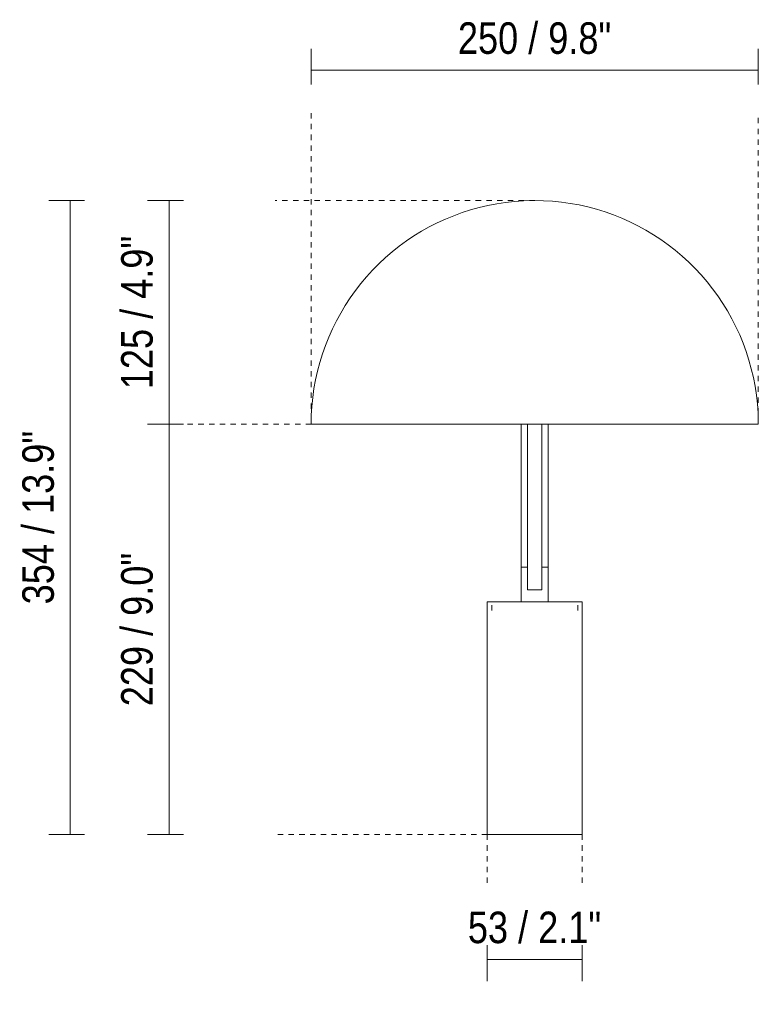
# Model space of a CAD drawing. Header units: millimetres. Extents: x -6855 to -2684, y -1286 to 7086.
# Tile 1 of 3: x -6855 to -6443, y 137 to 687. Entities that reach past the tile are written whole.
import ezdxf

# ---------------------------------------------------------------- set-up
doc = ezdxf.new("R2010")
doc.units = ezdxf.units.MM
doc.linetypes.add('Dash', pattern=[6, 3, -3])
for name, color, linetype, lineweight in [('Cotas', 7, 'Continuous', 9), ('Cotas-8', 7, 'Continuous', 9), ('Luminarias', 7, 'Continuous', 20)]:
    doc.layers.add(name, color=color, linetype=linetype, lineweight=lineweight)
doc.layers.add('Lighthing Fixture Dim Grey Dash', color=7, linetype='Dash', lineweight=9, true_color=0xd2d2d2)
doc.styles.add('Arial Narrow', font='ARIALN.TTF', dxfattribs={"height": 17.6})
doc.dimstyles.new('FARO_-_2_2mm_Arial_Narrow_mm_Inch_Left', dxfattribs={"dimscale": 304.8, "dimtxt": 18.012385, "dimasz": 0, "dimexe": 0.03937, "dimexo": 0.0625, "dimgap": 0.013123, "dimtad": 1, "dimdec": 0, "dimzin": 0, "dimdsep": 46, "dimtxsty": 'Arial Narrow', "dimblk1": 'NONE', "dimblk2": 'NONE', "dimsah": 1, "dimcen": 0.09, "dimadec": 0, "dimazin": 0, "dimtfac": 1, "dimtdec": 4, "dimtix": 1, "dimtmove": 0, "dimatfit": 3, "dimfxl": 0.026247, "dimfxlon": 1, "dimtvp": 1, "dimtolj": 1, "dimtzin": 0, "dimarcsym": 2})

# ---------------------------------------------------------------- blocks, each defined once
blk = doc.blocks.new('20042-122 - 20040-122 DOMINICA XL Beige wall lamp-560309-Alzado_PDF')
at = {"layer": 'Luminarias'}
for p, q in [((-6442.61, 461.22), (-6692.41, 461.22)), ((-6571.51, 461.22), (-6571.51, 368.86)), ((-6563.51, 368.86), (-6563.51, 461.22)), ((-6575.01, 381.51), (-6575.01, 362.14)), ((-6574.9, 381.51), (-6575.01, 381.51)), ((-6560.01, 381.51), (-6560.13, 381.51)), ((-6560.01, 362.14), (-6560.01, 381.51)), ((-6571.51, 368.86), (-6563.51, 368.86)), ((-6594.01, 362.14), (-6594.01, 232.14)), ((-6541.01, 362.14), (-6594.01, 362.14)), ((-6591.54, 360.14), (-6591.54, 357.14)), ((-6543.49, 357.14), (-6543.49, 360.14)), ((-6541.01, 232.14), (-6541.01, 362.14)), ((-6594.01, 232.14), (-6541.01, 232.14))]:
    blk.add_line(p, q, dxfattribs=at)
at = {"layer": 'Luminarias', "flags": 128}
for points in [[(-6692.41, 461.22), (-6692.31, 466.22), (-6692.01, 471.2), (-6691.52, 476.17), (-6690.82, 481.12), (-6689.92, 486.04), (-6688.83, 490.91), (-6687.55, 495.74), (-6686.07, 500.51), (-6684.41, 505.22), (-6682.55, 509.86), (-6680.52, 514.42), (-6678.3, 518.9), (-6675.9, 523.28), (-6673.34, 527.57), (-6670.6, 531.75), (-6667.7, 535.81), (-6664.63, 539.76), (-6661.41, 543.58), (-6658.05, 547.27), (-6654.53, 550.82), (-6650.88, 554.23), (-6647.09, 557.49), (-6643.18, 560.59), (-6639.15, 563.54), (-6635, 566.32), (-6630.74, 568.94), (-6626.38, 571.38), (-6621.93, 573.64), (-6617.39, 575.73), (-6612.77, 577.63), (-6608.08, 579.35), (-6603.32, 580.88), (-6598.51, 582.21), (-6593.65, 583.36), (-6588.74, 584.3), (-6583.8, 585.05), (-6578.84, 585.61), (-6573.86, 585.96), (-6568.86, 586.11), (-6567.51, 586.12)], [(-6567.51, 586.12), (-6562.52, 586.02), (-6557.53, 585.72), (-6552.56, 585.22), (-6547.62, 584.53), (-6542.7, 583.63), (-6537.83, 582.54), (-6533, 581.26), (-6528.22, 579.78), (-6523.52, 578.12), (-6518.88, 576.26), (-6514.31, 574.23), (-6509.84, 572.01), (-6505.45, 569.61), (-6501.17, 567.04), (-6496.99, 564.31), (-6492.92, 561.4), (-6488.98, 558.34), (-6485.16, 555.12), (-6481.47, 551.75), (-6477.92, 548.24), (-6474.51, 544.59), (-6471.25, 540.8), (-6468.14, 536.89), (-6465.2, 532.85), (-6462.41, 528.71), (-6459.8, 524.45), (-6457.36, 520.09), (-6455.09, 515.64), (-6453.01, 511.1), (-6451.1, 506.48), (-6449.39, 501.79), (-6447.86, 497.03), (-6446.52, 492.22), (-6445.38, 487.36), (-6444.43, 482.45), (-6443.68, 477.51), (-6443.13, 472.55), (-6442.78, 467.56), (-6442.62, 462.57), (-6442.61, 461.22)], [(-6575.01, 381.51), (-6575.01, 386.58), (-6575.01, 391.63), (-6575.01, 396.68), (-6575.01, 401.7), (-6575.01, 406.68), (-6575.01, 411.63), (-6575.01, 416.54), (-6575.01, 421.39), (-6575.01, 426.17), (-6575.01, 430.89), (-6575.01, 435.53), (-6575.01, 440.09), (-6575.01, 444.55), (-6575.01, 448.91), (-6575.01, 453.17), (-6575.01, 457.31), (-6575.01, 461.22)], [(-6560.01, 461.22), (-6560.01, 458.41), (-6560.01, 454.3), (-6560.01, 450.07), (-6560.01, 445.74), (-6560.01, 441.3), (-6560.01, 436.77), (-6560.01, 432.15), (-6560.01, 427.45), (-6560.01, 422.69), (-6560.01, 417.85), (-6560.01, 412.96), (-6560.01, 408.02), (-6560.01, 403.04), (-6560.01, 398.03), (-6560.01, 393), (-6560.01, 387.94), (-6560.01, 382.88), (-6560.01, 381.51)], [(-6575.01, 381.51), (-6574.9, 381.51), (-6574.01, 381.51), (-6572.34, 381.51), (-6571.57, 381.51)], [(-6563.46, 381.51), (-6562.69, 381.51), (-6561.02, 381.51), (-6560.13, 381.51), (-6560.01, 381.51)]]:
    blk.add_lwpolyline(points, dxfattribs=at)
blk = doc.blocks.new('DIMBLOCK1-Alzado_PDF')
at = {"layer": 'Cotas-8', "color": 251, "true_color": 0x5b5b5b}
for p, q in [((-6771.78, 586.12), (-6783.78, 586.12)), ((-6771.78, 586.12), (-6771.78, 461.22)), ((-6771.78, 586.12), (-6763.78, 586.12)), ((-6771.78, 461.22), (-6783.78, 461.22)), ((-6771.78, 461.22), (-6763.78, 461.22))]:
    blk.add_line(p, q, dxfattribs=at)
at = {"layer": 'Cotas-8', "color": 0, "insert": (-6798.53, 480.78), "char_height": 17.6, "width": 102.9279, "attachment_point": 1, "rotation": 90, "line_spacing_factor": 0.974696, "style": 'Arial Narrow'}
blk.add_mtext('125 / 4.9"', dxfattribs=at)
blk = doc.blocks.new('_None')
blk = doc.blocks.new('DIMBLOCK2-Alzado_PDF')
at = {"layer": 'Cotas-8', "color": 251, "true_color": 0x5b5b5b}
for p, q in [((-6771.78, 461.22), (-6783.78, 461.22)), ((-6771.78, 461.22), (-6771.78, 232.14)), ((-6771.78, 461.22), (-6763.78, 461.22)), ((-6771.78, 232.14), (-6783.78, 232.14)), ((-6771.78, 232.14), (-6763.78, 232.14))]:
    blk.add_line(p, q, dxfattribs=at)
at = {"layer": 'Cotas-8', "color": 0, "insert": (-6798.53, 303.79), "char_height": 17.6, "width": 102.9279, "attachment_point": 1, "rotation": 90, "line_spacing_factor": 0.974696, "style": 'Arial Narrow'}
blk.add_mtext('229 / 9.0"', dxfattribs=at)
blk = doc.blocks.new('DIMBLOCK3-Alzado_PDF')
at = {"layer": 'Cotas-8', "color": 251, "true_color": 0x5b5b5b}
for p, q in [((-6826.99, 586.12), (-6838.99, 586.12)), ((-6826.99, 586.12), (-6826.99, 232.14)), ((-6826.99, 586.12), (-6818.99, 586.12)), ((-6826.99, 232.14), (-6838.99, 232.14)), ((-6826.99, 232.14), (-6818.99, 232.14))]:
    blk.add_line(p, q, dxfattribs=at)
at = {"layer": 'Cotas-8', "color": 0, "insert": (-6853.73, 360.67), "char_height": 17.6, "width": 116.3085, "attachment_point": 1, "rotation": 90, "line_spacing_factor": 0.974696, "style": 'Arial Narrow'}
blk.add_mtext('354 / 13.9"', dxfattribs=at)
blk = doc.blocks.new('DIMBLOCK4-Alzado_PDF')
at = {"layer": 'Cotas-8', "color": 251, "true_color": 0x5b5b5b}
for p, q in [((-6594.01, 162.39), (-6594.01, 170.39)), ((-6541.01, 162.39), (-6541.01, 170.39)), ((-6594.01, 162.39), (-6541.01, 162.39)), ((-6594.01, 162.39), (-6594.01, 150.39)), ((-6541.01, 162.39), (-6541.01, 150.39))]:
    blk.add_line(p, q, dxfattribs=at)
at = {"layer": 'Cotas-8', "color": 0, "insert": (-6604.83, 189.13), "char_height": 17.6, "width": 89.5473, "attachment_point": 1, "line_spacing_factor": 0.974696, "style": 'Arial Narrow'}
blk.add_mtext('53 / 2.1"', dxfattribs=at)
blk = doc.blocks.new('DIMBLOCK5-Alzado_PDF')
at = {"layer": 'Cotas-8', "color": 251, "true_color": 0x5b5b5b}
for p, q in [((-6692.41, 658.84), (-6692.41, 670.84)), ((-6442.61, 658.84), (-6442.61, 670.84)), ((-6692.41, 658.84), (-6442.61, 658.84)), ((-6692.41, 658.84), (-6692.41, 650.84)), ((-6442.61, 658.84), (-6442.61, 650.84))]:
    blk.add_line(p, q, dxfattribs=at)
at = {"layer": 'Cotas-8', "color": 0, "insert": (-6610.4, 685.59), "char_height": 17.6, "width": 102.9279, "attachment_point": 1, "line_spacing_factor": 0.974696, "style": 'Arial Narrow'}
blk.add_mtext('250 / 9.8"', dxfattribs=at)

msp = doc.modelspace()

# ---------------------------------------------------------------- linework, layer by layer
at = {"layer": 'Lighthing Fixture Dim Grey Dash'}
for p, q in [((-6692.41, 634.88), (-6692.41, 461.22)), ((-6442.61, 461.22), (-6442.61, 634.88)), ((-6567.51, 586.12), (-6712.51, 586.12)), ((-6692.41, 461.22), (-6762.51, 461.22)), ((-6594.01, 232.14), (-6712.51, 232.14)), ((-6594.01, 232.14), (-6594.01, 202.14)), ((-6541.01, 232.14), (-6541.01, 202.14))]:
    msp.add_line(p, q, dxfattribs=at)

# ---------------------------------------------------------------- block references
at = {"layer": 'Luminarias'}
msp.add_blockref('20042-122 - 20040-122 DOMINICA XL Beige wall lamp-560309-Alzado_PDF', (0, 0), dxfattribs=at)

# ---------------------------------------------------------------- dimensions: what is measured, and where the dimension line sits
at = {"layer": 'Cotas', "color": 251, "true_color": 0x5b5b5b}
for base, p1, p2, override, picture, middle in [((-6442.61, 658.84), (-6692.41, 650.84), (-6442.61, 650.84), {"dimpost": '<>', "dimfxl": 249.8}, 'DIMBLOCK5-Alzado_PDF', (-6567.51, 674.24)), ((-6541.01, 162.39), (-6594.01, 170.39), (-6541.01, 170.39), {"dimpost": '<>', "dimfxl": 53}, 'DIMBLOCK4-Alzado_PDF', (-6567.51, 177.78))]:
    dim = msp.add_linear_dim(base=base, p1=p1, p2=p2, dimstyle='FARO_-_2_2mm_Arial_Narrow_mm_Inch_Left', override=override, dxfattribs=at)
    dim.commit()
    dim.dimension.update_dxf_attribs({"geometry": picture, "text_midpoint": middle})
for base, p1, p2, override, picture, middle in [((-6826.99, 232.14), (-6818.99, 586.12), (-6818.99, 232.14), {"dimpost": '<>', "dimfxl": 353.981511}, 'DIMBLOCK3-Alzado_PDF', (-6842.38, 409.13)), ((-6771.78, 461.22), (-6763.78, 586.12), (-6763.78, 461.22), {"dimpost": '<>', "dimfxl": 124.9}, 'DIMBLOCK1-Alzado_PDF', (-6787.17, 523.67)), ((-6771.78, 232.14), (-6763.78, 461.22), (-6763.78, 232.14), {"dimpost": '<>', "dimfxl": 229.081512}, 'DIMBLOCK2-Alzado_PDF', (-6787.17, 346.68))]:
    dim = msp.add_linear_dim(base=base, p1=p1, p2=p2, angle=90, dimstyle='FARO_-_2_2mm_Arial_Narrow_mm_Inch_Left', override=override, dxfattribs=at)
    dim.commit()
    dim.dimension.update_dxf_attribs({"geometry": picture, "text_midpoint": middle})

doc.saveas('drawing.dxf')
